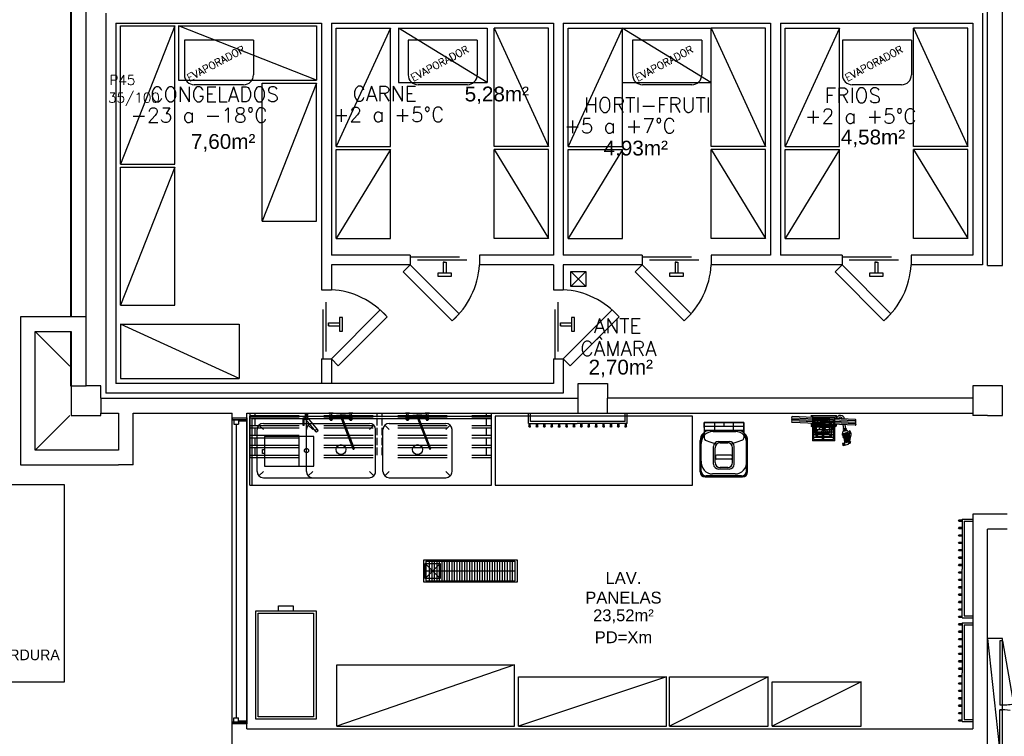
# Model space of a CAD drawing. Header units: millimetres. Extents: x 4 to 3534, y 14 to 98.
# Tile 5 of 161: x 21.16 to 31.14, y 39.32 to 46.58. Entities that reach past the tile are written whole.
import ezdxf

# ---------------------------------------------------------------- set-up
doc = ezdxf.new("R2010")
doc.units = ezdxf.units.MM
doc.header["$MEASUREMENT"] = 0
doc.linetypes.add('Dashed', pattern=[0.75, 0.5, -0.25])
doc.styles.add('Arial', font='arial.ttf')
doc.styles.add('CenturyGothic', font='GOTHIC.TTF')
doc.styles.add('ROMANS', font='ROMANS')

msp = doc.modelspace()

# ---------------------------------------------------------------- hatches: boundary and pattern name
at = {"linetype": 'Continuous'}
msp.add_hatch(color=256, dxfattribs=at).paths.add_polyline_path([(29.5677, 42.32474), (29.551, 42.32894), (29.5509, 42.32964), (29.5677, 42.32474)])

# ---------------------------------------------------------------- linework, layer by layer
at = {"color": 7}
for p, q in [((21.6799, 53.84824), (21.6799, 43.57324)), ((21.6882, 47.01174), (21.6882, 43.57324)), ((21.8382, 42.87324), (21.8382, 46.69824)), ((30.9732, 44.09204), (30.9732, 46.69824)), ((31.1232, 44.09204), (31.1232, 46.69824)), ((22.0382, 46.64824), (22.0382, 42.79824)), ((30.9232, 46.64824), (30.9232, 44.09824)), ((22.1382, 46.54824), (24.2232, 46.54824)), ((22.1382, 46.54824), (22.1382, 42.89824)), ((24.2232, 46.54824), (24.2232, 43.84824)), ((24.3232, 46.54824), (26.5732, 46.54824)), ((24.3232, 46.54824), (24.3232, 44.19824)), ((26.5732, 46.54824), (26.5732, 44.31824)), ((26.5732, 46.54824), (26.5732, 44.19824)), ((26.6732, 46.54824), (28.7732, 46.54824)), ((26.6732, 46.54824), (26.6732, 44.19824)), ((28.7732, 46.54824), (28.7732, 44.19824)), ((28.8732, 46.54824), (30.8232, 46.54824)), ((28.8732, 46.54824), (28.8732, 44.19824)), ((30.8232, 46.54824), (30.8232, 44.19824)), ((25.1232, 44.19824), (24.3232, 44.19824)), ((25.1232, 44.19824), (25.1232, 44.09824)), ((25.4568, 44.12564), (25.4568, 44.01434)), ((25.471, 44.12564), (25.4568, 44.12564)), ((25.4568, 44.12564), (25.4855, 44.12564)), ((25.4855, 44.12564), (25.4855, 44.01434)), ((26.5732, 44.19824), (25.8232, 44.19824)), ((25.8232, 44.19824), (25.8232, 44.09824)), ((27.4732, 44.19824), (26.6732, 44.19824)), ((27.4732, 44.19824), (27.4732, 44.09824)), ((27.8068, 44.12564), (27.8068, 44.01434)), ((27.821, 44.12564), (27.8068, 44.12564)), ((27.8068, 44.12564), (27.8355, 44.12564)), ((27.8355, 44.12564), (27.8355, 44.01434)), ((28.7732, 44.19824), (28.1732, 44.19824)), ((28.1732, 44.19824), (28.1732, 44.09824)), ((29.4982, 44.19824), (28.8732, 44.19824)), ((29.4982, 44.19824), (29.4982, 44.09824)), ((29.8322, 44.12564), (29.8322, 44.01434)), ((29.8464, 44.12564), (29.8322, 44.12564)), ((29.8322, 44.12564), (29.8609, 44.12564)), ((29.8609, 44.12564), (29.8609, 44.01434)), ((30.8232, 44.19824), (30.1982, 44.19824)), ((30.1982, 44.19824), (30.1982, 44.09824)), ((24.3232, 44.09824), (24.3232, 43.86824)), ((24.3232, 44.09824), (24.3232, 43.84824)), ((25.1232, 44.09824), (24.3232, 44.09824)), ((26.5732, 44.09824), (25.8232, 44.09824)), ((26.5732, 44.09824), (26.5732, 43.84824)), ((27.4732, 44.09824), (26.6732, 44.09824)), ((26.6732, 44.09824), (26.6732, 43.84824)), ((26.7516, 43.88204), (26.9016, 44.03204)), ((26.7516, 44.03204), (26.9016, 43.88204)), ((29.4982, 44.09824), (28.1732, 44.09824)), ((30.9232, 44.09824), (30.1982, 44.09824)), ((30.9732, 44.09204), (31.1232, 44.09204)), ((24.2232, 43.84824), (24.3232, 43.84824)), ((26.5732, 43.84824), (26.6732, 43.84824)), ((21.6882, 43.57324), (21.1732, 43.57324)), ((21.1732, 43.57324), (21.1732, 42.07324)), ((21.8382, 43.57324), (21.6882, 43.57324)), ((24.2958, 43.51094), (24.4071, 43.51094)), ((24.2958, 43.48224), (24.2958, 43.51094)), ((26.6458, 43.51094), (26.7571, 43.51094)), ((26.6458, 43.48224), (26.6458, 43.51094)), ((21.3232, 43.42324), (21.6882, 43.42324)), ((21.3232, 42.22324), (21.3232, 43.42324)), ((21.3232, 43.42324), (21.6732, 43.07324)), ((21.6799, 43.42324), (21.6799, 42.87324)), ((21.6882, 43.42324), (21.6882, 42.57324)), ((24.2958, 43.49644), (24.2958, 43.48224)), ((24.2958, 43.48224), (24.4071, 43.48224)), ((26.6458, 43.49644), (26.6458, 43.48224)), ((26.6458, 43.48224), (26.7571, 43.48224)), ((24.2232, 43.14824), (24.3232, 43.14824)), ((24.2232, 43.14824), (24.2232, 42.89824)), ((24.3232, 43.14824), (24.3232, 42.89824)), ((26.5732, 43.14824), (26.6732, 43.14824)), ((26.5732, 43.14824), (26.5732, 42.89824)), ((26.6732, 43.14824), (26.6732, 42.79824)), ((24.3232, 43.06824), (24.3232, 42.89824)), ((21.6799, 42.87324), (21.6882, 42.87324)), ((21.6882, 42.87324), (21.8382, 42.87324)), ((21.9882, 42.87324), (21.8382, 42.87324)), ((21.9882, 42.74824), (21.9882, 42.87324)), ((26.5732, 42.89824), (22.1382, 42.89824)), ((26.8232, 42.59824), (26.8232, 42.89824)), ((26.8232, 42.89824), (27.1232, 42.89824)), ((27.1232, 42.89824), (27.1232, 42.74824)), ((31.1232, 42.87324), (30.8232, 42.87324)), ((30.8232, 42.87324), (30.8232, 42.74824)), ((31.1232, 42.57324), (31.1232, 42.87324)), ((31.1232, 42.86314), (31.1232, 42.87324)), ((21.9882, 42.74824), (21.9882, 42.59824)), ((21.9882, 42.74824), (26.8232, 42.74824)), ((26.6732, 42.79824), (22.0382, 42.79824)), ((30.8232, 42.74824), (27.1232, 42.74824)), ((27.1232, 42.59824), (27.1232, 42.74824)), ((30.8232, 42.74824), (30.8232, 42.57324)), ((21.3232, 42.22324), (21.6732, 42.57324)), ((21.6882, 42.57324), (21.9882, 42.57324)), ((21.9882, 42.59824), (22.1665, 42.59824)), ((21.9882, 42.57324), (21.9882, 42.59824)), ((22.1665, 42.59824), (22.1665, 42.22324)), ((22.3165, 42.07324), (22.3165, 42.59824)), ((23.3165, 38.94824), (23.3165, 42.59824)), ((23.3165, 42.54824), (23.3165, 42.52914)), ((23.3165, 42.54824), (23.4665, 42.54824)), ((23.3165, 42.52914), (23.3165, 42.54824)), ((23.381, 42.52914), (23.3165, 42.52914)), ((23.4665, 42.52914), (23.3165, 42.52914)), ((23.3165, 42.52914), (23.4665, 42.52914)), ((23.3165, 39.46734), (23.3165, 42.52914)), ((23.3365, 42.52914), (23.381, 42.52914)), ((23.3365, 42.52914), (23.3365, 42.48474)), ((23.381, 42.52914), (23.381, 42.48474)), ((23.381, 42.52914), (23.381, 42.51654)), ((23.4665, 42.51654), (23.381, 42.51654)), ((23.4665, 42.59824), (30.8232, 42.59824)), ((23.4665, 39.39824), (23.4665, 42.59824)), ((23.4665, 42.51654), (23.4665, 42.54824)), ((23.4665, 42.54824), (23.4665, 42.52914)), ((23.4665, 42.52914), (23.4665, 39.46734)), ((23.4965, 42.56824), (25.9465, 42.56824)), ((23.4965, 41.86824), (23.4965, 42.56824)), ((23.5215, 42.54324), (25.9465, 42.54324)), ((23.5215, 41.86824), (23.5215, 42.54324)), ((24.0393, 42.47344), (24.0393, 42.54924)), ((24.0393, 42.54924), (24.0539, 42.54814)), ((24.0465, 42.53974), (24.0539, 42.54024)), ((24.0488, 42.47344), (24.0465, 42.53974)), ((24.0539, 42.55094), (24.0524, 42.55094)), ((24.0524, 42.55094), (24.0524, 42.54424)), ((24.0524, 42.53754), (24.0524, 42.54424)), ((24.0539, 42.53754), (24.0524, 42.53754)), ((24.0593, 42.55454), (24.0539, 42.55454)), ((24.0539, 42.55454), (24.0539, 42.53394)), ((24.0593, 42.53394), (24.0539, 42.53394)), ((24.0549, 42.54424), (24.0549, 42.55454)), ((24.0549, 42.53394), (24.0549, 42.54424)), ((24.0566, 42.59004), (24.0566, 42.58034)), ((24.082, 42.59004), (24.0566, 42.59004)), ((24.082, 42.58034), (24.0566, 42.58034)), ((24.0566, 42.57504), (24.0566, 42.55454)), ((24.082, 42.57504), (24.0566, 42.57504)), ((24.059, 42.59494), (24.059, 42.59004)), ((24.059, 42.59494), (24.0796, 42.59494)), ((24.059, 42.58034), (24.059, 42.57504)), ((24.0628, 42.59004), (24.0628, 42.58034)), ((24.0659, 42.53034), (24.165, 42.40924)), ((24.0715, 42.39664), (24.0715, 42.54664)), ((24.0754, 42.59004), (24.0754, 42.58034)), ((24.0796, 42.59494), (24.0796, 42.59004)), ((24.0796, 42.58034), (24.0796, 42.57504)), ((24.082, 42.59004), (24.082, 42.58034)), ((24.082, 42.57504), (24.082, 42.55084)), ((24.0826, 42.54944), (24.1817, 42.42844)), ((24.299, 42.59624), (24.299, 42.59824)), ((24.3418, 42.59824), (24.299, 42.59824)), ((24.299, 42.59624), (24.3418, 42.59624)), ((24.3076, 42.53124), (24.3126, 42.59624)), ((24.3076, 42.53124), (24.3076, 42.55714)), ((24.3332, 42.55714), (24.3076, 42.55714)), ((24.3099, 42.53304), (24.3099, 42.55714)), ((24.3307, 42.59824), (24.3101, 42.59824)), ((24.3142, 42.53994), (24.3142, 42.55714)), ((24.3204, 42.54014), (24.3204, 42.55714)), ((24.3266, 42.53994), (24.3266, 42.55714)), ((24.3332, 42.53124), (24.3282, 42.59624)), ((24.3298, 42.57204), (24.4194, 42.57924)), ((24.3302, 42.56624), (24.4074, 42.56624)), ((24.3306, 42.56034), (24.419, 42.55334)), ((24.3309, 42.53304), (24.3309, 42.55714)), ((24.3332, 42.53124), (24.3332, 42.55714)), ((24.3418, 42.59624), (24.3418, 42.59824)), ((24.4148, 42.56404), (24.5424, 42.23514)), ((24.4182, 42.57184), (24.5502, 42.23164)), ((24.5091, 42.57224), (24.4214, 42.57924)), ((24.426, 42.56844), (24.5536, 42.23944)), ((24.5091, 42.56024), (24.4316, 42.55404)), ((24.5076, 42.56624), (24.4334, 42.56624)), ((24.499, 42.59624), (24.499, 42.59824)), ((24.499, 42.59824), (24.5418, 42.59824)), ((24.5418, 42.59624), (24.499, 42.59624)), ((24.5076, 42.53124), (24.5126, 42.59624)), ((24.5076, 42.53124), (24.5076, 42.55714)), ((24.5076, 42.55714), (24.5332, 42.55714)), ((24.5099, 42.53304), (24.5099, 42.55714)), ((24.5307, 42.59824), (24.5101, 42.59824)), ((24.5142, 42.53994), (24.5142, 42.55714)), ((24.5204, 42.54014), (24.5204, 42.55714)), ((24.5266, 42.53994), (24.5266, 42.55714)), ((24.5332, 42.53124), (24.5282, 42.59624)), ((24.5309, 42.53304), (24.5309, 42.55714)), ((24.5332, 42.53124), (24.5332, 42.55714)), ((24.5418, 42.59624), (24.5418, 42.59824)), ((25.074, 42.59624), (25.074, 42.59824)), ((25.1168, 42.59824), (25.074, 42.59824)), ((25.074, 42.59624), (25.1168, 42.59624)), ((25.0826, 42.53124), (25.0876, 42.59624)), ((25.0826, 42.53124), (25.0826, 42.55714)), ((25.1082, 42.55714), (25.0826, 42.55714)), ((25.0849, 42.53304), (25.0849, 42.55714)), ((25.1057, 42.59824), (25.0851, 42.59824)), ((25.0892, 42.53994), (25.0892, 42.55714)), ((25.0954, 42.54014), (25.0954, 42.55714)), ((25.1016, 42.53994), (25.1016, 42.55714)), ((25.1082, 42.53124), (25.1032, 42.59624)), ((25.1048, 42.57204), (25.1944, 42.57924)), ((25.1052, 42.56624), (25.1824, 42.56624)), ((25.1056, 42.56034), (25.194, 42.55334)), ((25.1059, 42.53304), (25.1059, 42.55714)), ((25.1082, 42.53124), (25.1082, 42.55714)), ((25.1168, 42.59624), (25.1168, 42.59824)), ((25.1898, 42.56404), (25.3174, 42.23514)), ((25.1932, 42.57184), (25.3252, 42.23164)), ((25.2841, 42.57224), (25.1964, 42.57924)), ((25.201, 42.56844), (25.3286, 42.23944)), ((25.2841, 42.56024), (25.2066, 42.55404)), ((25.2826, 42.56624), (25.2084, 42.56624)), ((25.274, 42.59624), (25.274, 42.59824)), ((25.274, 42.59824), (25.3168, 42.59824)), ((25.3168, 42.59624), (25.274, 42.59624)), ((25.2826, 42.53124), (25.2876, 42.59624)), ((25.2826, 42.53124), (25.2826, 42.55714)), ((25.2826, 42.55714), (25.3082, 42.55714)), ((25.2849, 42.53304), (25.2849, 42.55714)), ((25.3057, 42.59824), (25.2851, 42.59824)), ((25.2892, 42.53994), (25.2892, 42.55714)), ((25.2954, 42.54014), (25.2954, 42.55714)), ((25.3016, 42.53994), (25.3016, 42.55714)), ((25.3082, 42.53124), (25.3032, 42.59624)), ((25.3059, 42.53304), (25.3059, 42.55714)), ((25.3082, 42.53124), (25.3082, 42.55714)), ((25.3168, 42.59624), (25.3168, 42.59824)), ((25.9465, 41.86824), (25.9465, 42.56824)), ((26.3218, 42.49214), (26.3218, 42.59824)), ((26.3418, 42.51214), (26.3418, 42.59824)), ((27.3018, 42.51214), (26.3418, 42.51214)), ((27.3018, 42.51214), (27.3018, 42.59824)), ((27.3218, 42.49214), (27.3218, 42.59824)), ((29.6314, 42.53304), (28.9926, 42.56204)), ((29.6317, 42.51844), (28.9929, 42.54744)), ((29.6319, 42.50384), (28.9932, 42.53284)), ((29.6322, 42.48924), (28.9934, 42.51824)), ((29.1827, 42.57414), (29.4427, 42.57414)), ((29.1877, 42.55324), (29.1877, 42.56914)), ((29.1877, 42.56914), (29.4377, 42.56914)), ((29.1992, 42.54824), (29.1992, 42.31574)), ((29.4262, 42.54824), (29.1992, 42.54824)), ((29.2137, 42.53344), (29.4127, 42.53344)), ((29.2137, 42.33044), (29.2137, 42.53344)), ((29.2137, 42.50844), (29.4127, 42.50844)), ((29.2227, 42.54414), (29.3727, 42.39424)), ((29.3727, 42.54414), (29.2228, 42.39414)), ((29.2377, 42.35694), (29.3877, 42.50694)), ((29.2377, 42.50694), (29.3877, 42.35694)), ((29.3877, 42.35694), (29.2377, 42.50694)), ((29.2377, 42.35694), (29.3877, 42.50694)), ((29.3127, 42.33044), (29.3127, 42.53344)), ((29.4127, 42.33044), (29.4127, 42.53344)), ((29.4262, 42.31574), (29.4262, 42.54824)), ((29.4377, 42.54184), (29.4377, 42.56914)), ((29.4427, 42.54154), (29.4427, 42.57414)), ((30.9732, 42.57324), (30.8232, 42.57324)), ((30.9732, 42.57324), (31.1232, 42.57324)), ((23.3365, 42.48474), (23.381, 42.48474)), ((23.3587, 42.48474), (23.3587, 39.51174)), ((23.5715, 42.00574), (23.5716, 42.43074)), ((23.6341, 42.43074), (23.5899, 42.47494)), ((23.6341, 42.49324), (24.134, 42.49324)), ((24.0488, 42.47344), (24.0393, 42.47344)), ((24.0715, 42.00574), (24.0715, 42.43074)), ((24.134, 42.43074), (24.0898, 42.47494)), ((24.134, 42.49324), (24.709, 42.49324)), ((24.709, 42.43074), (24.7532, 42.47494)), ((24.7715, 42.00574), (24.7715, 42.43074)), ((24.8465, 42.00574), (24.8465, 42.43074)), ((24.909, 42.43074), (24.8648, 42.47494)), ((24.909, 42.49324), (25.484, 42.49324)), ((25.484, 42.43074), (25.5282, 42.47494)), ((25.5465, 42.00574), (25.5465, 42.43074)), ((26.3218, 42.49214), (26.8144, 42.49214)), ((26.3243, 42.49214), (26.3243, 42.46214)), ((26.3393, 42.46214), (26.3393, 42.49214)), ((26.3993, 42.49214), (26.3993, 42.46214)), ((26.4143, 42.46214), (26.4143, 42.49214)), ((26.4743, 42.49214), (26.4743, 42.46214)), ((26.4893, 42.46214), (26.4893, 42.49214)), ((26.5493, 42.49214), (26.5493, 42.46214)), ((26.5643, 42.46214), (26.5643, 42.49214)), ((26.6243, 42.49214), (26.6243, 42.46214)), ((26.6393, 42.46214), (26.6393, 42.49214)), ((26.6993, 42.49214), (26.6993, 42.46214)), ((26.7143, 42.46214), (26.7143, 42.49214)), ((26.7743, 42.49214), (26.7743, 42.46214)), ((26.7893, 42.46214), (26.7893, 42.49214)), ((27.3218, 42.49214), (26.8144, 42.49214)), ((26.8493, 42.49214), (26.8493, 42.46214)), ((26.8643, 42.46214), (26.8643, 42.49214)), ((26.9243, 42.49214), (26.9243, 42.46214)), ((26.9393, 42.46214), (26.9393, 42.49214)), ((26.9993, 42.49214), (26.9993, 42.46214)), ((27.0143, 42.46214), (27.0143, 42.49214)), ((27.0743, 42.49214), (27.0743, 42.46214)), ((27.0893, 42.46214), (27.0893, 42.49214)), ((27.1493, 42.49214), (27.1493, 42.46214)), ((27.1643, 42.46214), (27.1643, 42.49214)), ((27.2243, 42.49214), (27.2243, 42.46214)), ((27.2393, 42.46214), (27.2393, 42.49214)), ((27.2993, 42.49214), (27.2993, 42.46214)), ((27.3143, 42.46214), (27.3143, 42.49214)), ((28.0999, 42.50104), (28.5019, 42.50104)), ((28.0999, 42.45104), (28.0999, 42.50104)), ((28.0999, 42.50104), (28.2059, 42.50104)), ((28.5019, 42.46104), (28.0999, 42.46104)), ((28.0999, 42.45104), (28.0999, 42.40024)), ((28.5019, 42.42104), (28.0999, 42.42104)), ((28.1609, 42.42104), (28.4409, 42.42104)), ((28.1909, 42.41104), (28.4209, 42.41104)), ((28.2059, 42.50104), (28.2059, 42.42104)), ((28.3009, 42.50104), (28.3009, 42.46104)), ((28.5019, 42.50104), (28.3959, 42.50104)), ((28.3959, 42.50104), (28.3959, 42.42104)), ((28.5019, 42.50104), (28.5019, 42.40024)), ((28.5019, 42.50104), (28.5019, 42.38104)), ((29.6325, 42.47464), (28.9937, 42.50364)), ((29.1877, 42.47914), (29.1877, 42.49484)), ((29.4277, 42.46914), (29.1977, 42.46914)), ((29.4277, 42.46914), (29.1977, 42.46914)), ((29.2137, 42.48344), (29.4127, 42.48344)), ((29.2137, 42.45744), (29.4127, 42.45744)), ((29.2137, 42.43244), (29.4127, 42.43244)), ((29.2137, 42.40644), (29.4127, 42.40644)), ((29.3992, 42.46424), (29.4047, 42.46424)), ((29.3992, 42.45904), (29.3992, 42.46424)), ((29.4001, 42.43594), (29.4001, 42.46424)), ((29.4038, 42.43594), (29.4038, 42.46424)), ((29.4377, 42.47914), (29.4377, 42.48344)), ((29.4427, 42.47344), (29.4427, 42.48324)), ((29.517, 42.44014), (29.5114, 42.48014)), ((29.5122, 42.44004), (29.5417, 42.44084)), ((29.5136, 42.43004), (29.5122, 42.44004)), ((29.5122, 42.42074), (29.5486, 42.42604)), ((29.5129, 42.41614), (29.5122, 42.42074)), ((29.5129, 42.41614), (29.5493, 42.42144)), ((29.5136, 42.43004), (29.5431, 42.43094)), ((29.5155, 42.42504), (29.5442, 42.42924)), ((29.5161, 42.42134), (29.5155, 42.42504)), ((29.5157, 42.42424), (29.5444, 42.42844)), ((29.5159, 42.42344), (29.5446, 42.42764)), ((29.5161, 42.42264), (29.5447, 42.42684)), ((29.5162, 42.42184), (29.5449, 42.42604)), ((29.5233, 42.41764), (29.5226, 42.42224)), ((29.5367, 42.44074), (29.5314, 42.47924)), ((29.5365, 42.41964), (29.5359, 42.42424)), ((29.5431, 42.43094), (29.5417, 42.44084)), ((29.5448, 42.42554), (29.5442, 42.42924)), ((29.5493, 42.42144), (29.5486, 42.42604)), ((28.0609, 42.00104), (28.0609, 42.32104)), ((28.0999, 42.40024), (28.0999, 42.34654)), ((28.1126, 42.32204), (28.2265, 42.28134)), ((28.2469, 42.31104), (28.3549, 42.31104)), ((28.4892, 42.32204), (28.3753, 42.28134)), ((28.5019, 42.38104), (28.5019, 42.34654)), ((28.5409, 42.00104), (28.5409, 42.32104)), ((29.4262, 42.31574), (29.1992, 42.31574)), ((29.2137, 42.38144), (29.4127, 42.38144)), ((29.2137, 42.35544), (29.4127, 42.35544)), ((29.2137, 42.33044), (29.4127, 42.33044)), ((29.2978, 42.39414), (29.2978, 42.31934)), ((29.5046, 42.38974), (29.5634, 42.39534)), ((29.5126, 42.38134), (29.5646, 42.38624)), ((29.5189, 42.37274), (29.5655, 42.37714)), ((29.5239, 42.36394), (29.566, 42.36794)), ((29.5276, 42.35504), (29.5663, 42.35874)), ((29.5303, 42.34614), (29.5662, 42.34954)), ((29.5312, 42.30934), (29.5624, 42.31234)), ((29.532, 42.33704), (29.5657, 42.34024)), ((29.5325, 42.31864), (29.5639, 42.32164)), ((29.5327, 42.32794), (29.565, 42.33094)), ((29.5449, 42.39354), (29.5447, 42.39594)), ((29.5466, 42.37534), (29.5458, 42.38444)), ((29.5484, 42.35704), (29.5475, 42.36614)), ((29.5501, 42.33874), (29.5492, 42.34794)), ((29.5518, 42.32054), (29.5509, 42.32964)), ((29.5677, 42.32474), (29.5509, 42.32964)), ((29.5677, 42.32474), (29.551, 42.32894)), ((29.5535, 42.30314), (29.5527, 42.31134)), ((29.5561, 42.31174), (29.5528, 42.31034)), ((29.5675, 42.31644), (29.5628, 42.31454)), ((29.5669, 42.32014), (29.5791, 42.39614)), ((29.5801, 42.31084), (29.5766, 42.29314)), ((29.577, 42.32564), (29.5904, 42.37674)), ((29.5793, 42.30704), (29.5816, 42.30654)), ((29.5795, 42.30784), (29.5818, 42.30744)), ((29.5796, 42.30864), (29.582, 42.30824)), ((29.5798, 42.30954), (29.5823, 42.30904)), ((29.58, 42.31034), (29.5826, 42.30984)), ((29.5804, 42.31114), (29.5828, 42.31064)), ((22.1665, 42.22324), (21.3232, 42.22324)), ((28.0709, 42.01104), (28.0709, 42.29104)), ((28.1969, 42.08104), (28.1969, 42.26104)), ((28.2119, 42.09604), (28.2119, 42.24604)), ((28.2619, 42.29604), (28.3399, 42.29604)), ((28.3899, 42.09604), (28.3899, 42.24604)), ((28.4049, 42.08104), (28.4049, 42.26104)), ((28.5309, 42.01104), (28.5309, 42.29104)), ((29.5037, 42.28624), (29.5073, 42.27284)), ((29.5061, 42.29044), (29.5133, 42.29234)), ((29.5115, 42.27044), (29.5187, 42.27234)), ((29.5126, 42.28864), (29.5211, 42.29094)), ((29.5164, 42.28964), (29.5126, 42.28864)), ((29.5162, 42.27524), (29.5247, 42.27754)), ((29.5162, 42.27524), (29.52, 42.27634)), ((29.5211, 42.29094), (29.5253, 42.27554)), ((29.527, 42.27454), (29.5598, 42.28334)), ((29.5277, 42.29624), (29.5632, 42.30574)), ((29.5767, 42.29354), (29.5794, 42.29304)), ((29.5769, 42.29444), (29.5794, 42.29394)), ((29.577, 42.29524), (29.5795, 42.29474)), ((29.5772, 42.29604), (29.5796, 42.29564)), ((29.5774, 42.29694), (29.5797, 42.29644)), ((29.5775, 42.29774), (29.5798, 42.29734)), ((29.5777, 42.29864), (29.5799, 42.29814)), ((29.5778, 42.29944), (29.58, 42.29904)), ((29.578, 42.30024), (29.5801, 42.29984)), ((29.5782, 42.30114), (29.5803, 42.30074)), ((29.5783, 42.30194), (29.5804, 42.30154)), ((29.5785, 42.30284), (29.5806, 42.30244)), ((29.5787, 42.30364), (29.5807, 42.30324)), ((29.5788, 42.30444), (29.5809, 42.30404)), ((29.579, 42.30534), (29.5811, 42.30494)), ((29.5792, 42.30614), (29.5813, 42.30574)), ((28.2169, 42.16104), (28.2169, 42.14104)), ((28.3749, 42.17104), (28.2269, 42.17104)), ((28.3749, 42.13104), (28.2269, 42.13104)), ((28.3849, 42.16104), (28.3849, 42.14104)), ((21.1732, 42.07324), (22.1665, 42.07324)), ((22.3165, 42.07324), (22.1665, 42.07324)), ((28.3009, 42.03104), (28.2469, 42.03104)), ((28.3009, 42.04604), (28.2619, 42.04604)), ((28.3399, 42.04604), (28.3009, 42.04604)), ((28.3549, 42.03104), (28.3009, 42.03104)), ((23.634, 42.00574), (23.5898, 41.96154)), ((23.6341, 41.94324), (24.134, 41.94324)), ((24.134, 42.00574), (24.0898, 41.96154)), ((24.134, 41.94324), (24.709, 41.94324)), ((24.709, 42.00574), (24.7532, 41.96154)), ((24.909, 42.00574), (24.8648, 41.96154)), ((24.909, 41.94324), (25.484, 41.94324)), ((25.484, 42.00574), (25.5282, 41.96154)), ((28.3009, 41.95104), (28.1109, 41.95104)), ((28.3009, 41.96104), (28.1209, 41.96104)), ((28.3009, 41.98104), (28.1869, 41.98104)), ((28.4149, 41.98104), (28.3009, 41.98104)), ((28.4809, 41.96104), (28.3009, 41.96104)), ((28.4909, 41.95104), (28.3009, 41.95104)), ((20.3165, 41.87324), (21.6165, 41.87324)), ((21.6165, 41.87324), (21.6165, 39.87324)), ((23.4965, 41.86824), (25.9465, 41.86824)), ((30.6871, 41.51574), (30.7171, 41.51574)), ((30.7171, 41.52324), (30.7171, 41.01584)), ((30.7171, 41.52324), (30.8232, 41.52324)), ((30.8232, 41.57324), (30.8232, 39.39824)), ((31.1712, 41.57324), (30.8232, 41.57324)), ((30.7171, 41.50074), (30.6871, 41.50074)), ((30.6871, 41.44074), (30.7171, 41.44074)), ((30.7171, 41.42574), (30.6871, 41.42574)), ((30.7371, 41.50324), (30.7371, 40.54324)), ((30.7371, 41.50324), (30.8232, 41.50324)), ((30.9732, 38.84824), (30.9732, 41.42324)), ((31.1712, 41.42324), (30.9732, 41.42324)), ((30.6871, 41.36574), (30.7171, 41.36574)), ((30.7171, 41.35074), (30.6871, 41.35074)), ((30.6871, 41.29074), (30.7171, 41.29074)), ((30.7171, 41.27574), (30.6871, 41.27574)), ((30.6871, 41.21574), (30.7171, 41.21574)), ((30.7171, 41.20074), (30.6871, 41.20074)), ((30.6871, 41.14074), (30.7171, 41.14074)), ((30.7171, 41.12574), (30.6871, 41.12574)), ((25.2755, 40.92324), (25.4255, 41.07324)), ((25.2755, 41.07324), (25.4255, 40.92324)), ((25.2813, 41.09874), (25.2813, 40.89974)), ((25.2813, 41.09874), (26.1813, 41.09874)), ((25.3143, 41.09874), (25.3143, 40.89974)), ((25.3403, 41.09874), (25.3403, 40.89974)), ((25.3653, 41.09874), (25.3653, 40.89974)), ((25.3913, 41.09874), (25.3913, 40.89974)), ((25.4163, 41.09874), (25.4163, 40.89974)), ((25.4423, 41.09874), (25.4423, 40.89974)), ((25.4673, 41.09874), (25.4673, 40.89974)), ((25.4933, 41.09874), (25.4933, 40.89974)), ((25.5183, 41.09874), (25.5183, 40.89974)), ((25.5443, 41.09874), (25.5443, 40.89974)), ((25.5693, 41.09874), (25.5693, 40.89974)), ((25.5953, 41.09874), (25.5953, 40.89974)), ((25.6203, 41.09874), (25.6203, 40.89974)), ((25.6463, 41.09874), (25.6463, 40.89974)), ((25.6713, 41.09874), (25.6713, 40.89974)), ((25.6973, 41.09874), (25.6973, 40.89974)), ((25.7223, 41.09874), (25.7223, 40.89974)), ((25.7483, 41.09874), (25.7483, 40.89974)), ((25.7733, 41.09874), (25.7733, 40.89974)), ((25.7993, 41.09874), (25.7993, 40.89974)), ((25.8243, 41.09874), (25.8243, 40.89974)), ((25.8503, 41.09874), (25.8503, 40.89974)), ((25.8753, 41.09874), (25.8753, 40.89974)), ((25.9013, 41.09874), (25.9013, 40.89974)), ((25.9263, 41.09874), (25.9263, 40.89974)), ((25.9523, 41.09874), (25.9523, 40.89974)), ((25.9773, 41.09874), (25.9773, 40.89974)), ((26.0033, 41.09874), (26.0033, 40.89974)), ((26.0283, 41.09874), (26.0283, 40.89974)), ((26.0543, 41.09874), (26.0543, 40.89974)), ((26.0793, 41.09874), (26.0793, 40.89974)), ((26.1053, 41.09874), (26.1053, 40.89974)), ((26.1303, 41.09874), (26.1303, 40.89974)), ((26.1553, 41.09874), (26.1553, 40.89974)), ((26.1813, 41.09874), (26.1813, 40.89974)), ((30.6871, 41.06574), (30.7171, 41.06574)), ((30.7171, 41.05074), (30.6871, 41.05074)), ((30.7171, 40.52324), (30.7171, 41.01584)), ((25.2813, 40.99974), (26.1813, 40.99974)), ((30.6871, 40.99074), (30.7171, 40.99074)), ((30.7171, 40.97574), (30.6871, 40.97574)), ((30.6871, 40.91574), (30.7171, 40.91574)), ((25.2813, 40.89974), (26.1813, 40.89974)), ((30.7171, 40.90074), (30.6871, 40.90074)), ((30.6871, 40.84074), (30.7171, 40.84074)), ((30.7171, 40.82574), (30.6871, 40.82574)), ((30.6871, 40.76574), (30.7171, 40.76574)), ((30.7171, 40.75074), (30.6871, 40.75074)), ((30.6871, 40.69074), (30.7171, 40.69074)), ((30.7171, 40.67574), (30.6871, 40.67574)), ((30.6871, 40.61574), (30.7171, 40.61574)), ((30.7171, 40.60074), (30.6871, 40.60074)), ((30.6871, 40.54074), (30.7171, 40.54074)), ((30.7171, 40.52574), (30.6871, 40.52574)), ((30.7171, 40.52324), (30.8232, 40.52324)), ((30.7371, 40.54324), (30.8232, 40.54324)), ((30.6871, 40.46574), (30.7171, 40.46574)), ((30.7171, 40.45074), (30.6871, 40.45074)), ((30.7171, 40.47324), (30.7171, 39.96584)), ((30.7171, 40.47324), (30.8232, 40.47324)), ((30.7371, 40.45324), (30.7371, 39.49324)), ((30.7371, 40.45324), (30.8232, 40.45324)), ((30.6871, 40.39074), (30.7171, 40.39074)), ((30.7171, 40.37574), (30.6871, 40.37574)), ((30.6871, 40.31574), (30.7171, 40.31574)), ((30.7171, 40.30074), (30.6871, 40.30074)), ((30.6871, 40.24074), (30.7171, 40.24074)), ((30.7171, 40.22574), (30.6871, 40.22574)), ((31.1232, 40.29054), (31.2377, 39.65254)), ((30.6871, 40.16574), (30.7171, 40.16574)), ((30.7171, 40.15074), (30.6871, 40.15074)), ((30.6871, 40.09074), (30.7171, 40.09074)), ((30.7171, 40.07574), (30.6871, 40.07574)), ((30.6871, 40.01574), (30.7171, 40.01574)), ((30.7171, 40.00074), (30.6871, 40.00074)), ((30.6871, 39.94074), (30.7171, 39.94074)), ((30.7171, 39.92574), (30.6871, 39.92574)), ((30.7171, 39.47324), (30.7171, 39.96584)), ((21.6165, 39.87324), (20.3165, 39.87324)), ((30.6871, 39.86574), (30.7171, 39.86574)), ((30.7171, 39.85074), (30.6871, 39.85074)), ((30.6871, 39.79074), (30.7171, 39.79074)), ((30.7171, 39.77574), (30.6871, 39.77574)), ((30.6871, 39.71574), (30.7171, 39.71574)), ((30.7171, 39.70074), (30.6871, 39.70074)), ((30.6871, 39.64074), (30.7171, 39.64074)), ((30.7171, 39.62574), (30.6871, 39.62574)), ((30.6871, 39.56574), (30.7171, 39.56574)), ((30.7171, 39.55074), (30.6871, 39.55074)), ((23.381, 39.46734), (23.3165, 39.46734)), ((23.3165, 39.44824), (23.3165, 39.46734)), ((23.3165, 39.44824), (23.3165, 39.46734)), ((23.3165, 39.46734), (23.4665, 39.46734)), ((23.4665, 39.46734), (23.3165, 39.46734)), ((23.4665, 39.44824), (23.3165, 39.44824)), ((23.3365, 39.51174), (23.381, 39.51174)), ((23.3365, 39.46734), (23.3365, 39.51174)), ((23.3365, 39.46734), (23.381, 39.46734)), ((23.381, 39.46734), (23.381, 39.51174)), ((23.381, 39.47994), (23.381, 39.46734)), ((23.381, 39.47994), (23.4665, 39.47994)), ((23.4665, 39.47994), (23.4665, 39.44824)), ((23.4665, 39.46734), (23.4665, 39.44824)), ((30.6871, 39.49074), (30.7171, 39.49074)), ((30.7171, 39.47574), (30.6871, 39.47574)), ((30.7171, 39.47324), (30.8232, 39.47324)), ((30.7371, 39.49324), (30.8232, 39.49324)), ((23.4665, 39.39824), (26.8232, 39.39824)), ((26.8232, 39.39824), (30.8232, 39.39824))]:
    msp.add_line(p, q, dxfattribs=at)
at = {"color": 7, "linetype": 'Continuous'}
for p, q in [((23.534, 46.37454), (22.834, 46.37454)), ((22.834, 46.37454), (22.834, 46.02454)), ((23.534, 46.37454), (23.534, 46.02454)), ((25.8015, 46.37454), (25.1015, 46.37454)), ((25.1015, 46.37454), (25.1015, 46.02454)), ((25.8015, 46.37454), (25.8015, 46.02454)), ((28.0765, 46.37454), (27.3765, 46.37454)), ((27.3765, 46.37454), (27.3765, 46.02454)), ((28.0765, 46.37454), (28.0765, 46.02454)), ((30.2015, 46.37454), (29.5015, 46.37454)), ((29.5015, 46.37454), (29.5015, 46.02454)), ((30.2015, 46.37454), (30.2015, 46.02454)), ((23.434, 45.92454), (22.934, 45.92454)), ((25.7015, 45.92454), (25.2015, 45.92454)), ((27.9765, 45.92454), (27.4765, 45.92454)), ((30.1015, 45.92454), (29.6015, 45.92454))]:
    msp.add_line(p, q, dxfattribs=at)
at = {"color": 7, "linetype": 'Dashed'}
for p, q in [((25.1232, 44.18094), (25.8232, 44.18094)), ((25.1957, 44.15094), (25.7507, 44.15094)), ((27.4732, 44.18094), (28.1732, 44.18094)), ((27.5457, 44.15094), (28.1007, 44.15094)), ((29.4982, 44.18094), (30.1982, 44.18094)), ((29.5707, 44.15094), (30.1257, 44.15094)), ((24.2405, 43.14824), (24.2405, 43.84824)), ((26.5905, 43.14824), (26.5905, 43.84824)), ((24.2705, 43.22074), (24.2705, 43.77574)), ((26.6205, 43.22074), (26.6205, 43.77574)), ((23.4965, 42.59824), (23.4965, 42.27324)), ((23.4965, 42.59824), (23.5465, 42.59824)), ((23.4965, 42.57324), (25.9465, 42.57324)), ((23.4965, 42.54824), (25.9465, 42.54824)), ((23.5465, 42.59824), (23.5465, 42.57324)), ((23.5465, 42.54824), (23.5465, 42.47324)), ((24.784, 42.59824), (24.784, 42.57324)), ((24.784, 42.59824), (24.834, 42.59824)), ((24.784, 42.54824), (24.784, 42.47324)), ((24.834, 42.59824), (24.834, 42.57324)), ((24.834, 42.54824), (24.834, 42.47324)), ((25.8965, 42.57324), (25.8965, 42.59824)), ((25.8965, 42.59824), (25.9465, 42.59824)), ((25.8965, 42.47324), (25.8965, 42.54824)), ((25.9465, 42.14824), (25.9465, 42.59824)), ((23.4965, 42.47324), (25.9465, 42.47324)), ((23.4965, 42.44824), (25.9465, 42.44824)), ((23.5465, 42.44824), (23.5465, 42.37324)), ((24.784, 42.44824), (24.784, 42.37324)), ((24.834, 42.44824), (24.834, 42.37324)), ((25.8965, 42.37324), (25.8965, 42.44824)), ((23.4965, 42.37324), (25.9465, 42.37324)), ((23.4965, 42.37324), (23.4965, 42.34824)), ((23.4965, 42.34824), (25.9465, 42.34824)), ((23.5465, 42.34824), (23.5465, 42.27324)), ((23.6463, 42.35904), (23.6463, 42.05904)), ((24.1463, 42.35904), (23.6463, 42.35904)), ((23.9963, 42.05904), (23.9963, 42.35904)), ((24.1463, 42.05904), (24.1463, 42.35904)), ((24.784, 42.34824), (24.784, 42.27324)), ((24.834, 42.34824), (24.834, 42.27324)), ((25.8965, 42.27324), (25.8965, 42.34824)), ((23.4965, 42.27324), (25.9465, 42.27324)), ((23.4965, 42.27324), (23.4965, 42.24824)), ((23.4965, 42.24824), (25.9465, 42.24824)), ((23.4965, 42.24824), (23.4965, 42.14824)), ((23.5465, 42.24824), (23.5465, 42.17324)), ((23.6253, 42.23004), (23.6463, 42.23004)), ((23.6253, 42.18804), (23.6253, 42.23004)), ((24.784, 42.24824), (24.784, 42.17324)), ((24.834, 42.24824), (24.834, 42.17324)), ((25.8965, 42.17324), (25.8965, 42.24824)), ((23.4965, 42.17324), (25.9465, 42.17324)), ((23.4965, 42.17324), (23.4965, 42.14824)), ((23.4965, 42.14824), (25.9465, 42.14824)), ((23.6463, 42.18804), (23.6253, 42.18804)), ((23.6463, 42.05904), (24.1463, 42.05904))]:
    msp.add_line(p, q, dxfattribs=at)
at = {"color": 7}
for points in [[(22.188, 45.12074), (22.188, 46.52074), (22.738, 46.52074), (22.188, 45.12074), (22.738, 45.12074), (22.738, 46.52074)], [(22.7733, 46.52074), (24.1733, 46.52074), (24.1733, 45.97074), (22.7733, 46.52074), (22.7733, 45.97074), (24.1733, 45.97074)], [(24.3732, 45.29824), (24.3732, 46.49824), (24.9232, 46.49824), (24.3732, 45.29824), (24.9232, 45.29824), (24.9232, 46.49824)], [(25.0039, 46.49824), (25.9039, 46.49824), (25.9039, 45.94824), (25.0039, 46.49824), (25.0039, 45.94824), (25.9039, 45.94824)], [(26.5232, 45.29824), (26.5232, 46.49824), (25.9732, 46.49824), (26.5232, 45.29824), (25.9732, 45.29824), (25.9732, 46.49824)], [(27.2732, 46.49824), (26.7232, 45.29824), (27.2732, 45.29824), (27.2732, 46.49824)], [(26.7232, 45.29824), (26.7232, 46.49824), (28.1692, 46.49824)], [(28.1692, 46.49824), (28.1692, 45.94824), (27.2692, 46.49824), (27.2692, 45.94824), (28.1692, 45.94824)], [(28.7232, 45.29824), (28.7232, 46.49824), (28.1732, 46.49824), (28.7232, 45.29824), (28.1732, 45.29824), (28.1732, 46.49824)], [(28.9232, 45.29824), (28.9232, 46.49824), (29.4732, 46.49824), (28.9232, 45.29824), (29.4732, 45.29824), (29.4732, 46.49824)], [(30.7732, 45.29824), (30.7732, 46.49824), (30.2232, 46.49824), (30.7732, 45.29824), (30.2232, 45.29824), (30.2232, 46.49824)], [(23.6233, 44.54074), (23.6233, 45.94074), (24.1733, 45.94074), (23.6233, 44.54074), (24.1733, 44.54074), (24.1733, 45.94074)], [(24.3732, 44.36824), (24.3732, 45.26824), (24.9232, 45.26824), (24.3732, 44.36824), (24.9232, 44.36824), (24.9232, 45.26824)], [(26.5232, 44.36824), (26.5232, 45.26824), (25.9732, 45.26824), (26.5232, 44.36824), (25.9732, 44.36824), (25.9732, 45.26824)], [(26.7232, 44.36824), (26.7232, 45.26824), (27.2732, 45.26824), (26.7232, 44.36824), (27.2732, 44.36824), (27.2732, 45.26824)], [(28.7232, 44.36824), (28.7232, 45.26824), (28.1732, 45.26824), (28.7232, 44.36824), (28.1732, 44.36824), (28.1732, 45.26824)], [(28.9232, 44.36824), (28.9232, 45.26824), (29.4732, 45.26824), (28.9232, 44.36824), (29.4732, 44.36824), (29.4732, 45.26824)], [(30.7732, 44.36824), (30.7732, 45.26824), (30.2232, 45.26824), (30.7732, 44.36824), (30.2232, 44.36824), (30.2232, 45.26824)], [(22.188, 43.69074), (22.188, 45.09074), (22.738, 45.09074), (22.188, 43.69074), (22.738, 43.69074), (22.738, 45.09074)], [(26.7516, 43.88204), (26.7516, 44.03204), (26.9016, 44.03204), (26.9016, 43.88204), (26.7516, 43.88204)], [(22.188, 43.49824), (23.388, 43.49824), (23.388, 42.94824), (22.188, 43.49824), (22.188, 42.94824), (23.388, 42.94824)], [(22.3165, 42.59824), (23.3165, 42.59824)], [(25.9821, 42.56824), (25.9821, 41.86824), (27.9821, 41.86824), (27.9821, 42.56824), (25.9821, 42.56824)], [(29.2377, 42.35694), (29.2377, 42.50694), (29.3877, 42.50694), (29.3877, 42.35694), (29.2377, 42.35694)], [(28.0999, 42.50104), (28.0999, 42.40024), (28.0609, 42.32104), (28.0609, 42.32104), (28.0609, 42.00104), (28.1109, 41.95104), (28.1109, 41.95104), (28.4909, 41.95104), (28.5409, 42.00104), (28.5409, 42.00104), (28.5409, 42.32104), (28.5019, 42.40024), (28.5019, 42.40024), (28.5019, 42.50104), (28.0999, 42.50104)], [(25.258, 41.10824), (25.258, 40.88824), (26.208, 40.88824), (26.208, 41.10824), (25.258, 41.10824)], [(25.2755, 40.92324), (25.2755, 41.07324), (25.4255, 41.07324), (25.4255, 40.92324), (25.2755, 40.92324)], [(23.7878, 40.59574), (23.7878, 40.64574), (23.9378, 40.64574), (23.9378, 40.59574)], [(23.5578, 39.49574), (23.5578, 40.59574), (24.1678, 40.59574), (24.1678, 39.49574), (23.5578, 39.49574)], [(30.9732, 38.91554), (31.1232, 38.91554), (31.1232, 40.31554), (30.9732, 40.31554), (31.1232, 38.91554)], [(31.1232, 40.29054), (31.0982, 40.29054), (31.0982, 39.64054), (31.1232, 39.64054)], [(24.3801, 39.42604), (24.3801, 40.04604), (26.1801, 40.04604), (24.3801, 39.42604), (26.1801, 39.42604), (26.1801, 40.04604)], [(26.2195, 39.42604), (27.7195, 39.42604), (27.7195, 39.92604), (26.2195, 39.42604), (26.2195, 39.92604), (27.7195, 39.92604)], [(27.7496, 39.42604), (28.7496, 39.42604), (28.7496, 39.92604), (27.7496, 39.42604), (27.7496, 39.92604), (28.7496, 39.92604)], [(28.792, 39.42604), (29.692, 39.42604), (29.692, 39.87604), (28.792, 39.42604), (28.792, 39.87604), (29.692, 39.87604)], [(31.1232, 38.94054), (31.0982, 38.94054), (31.0982, 39.59054), (31.1232, 39.59054)]]:
    msp.add_lwpolyline(points, dxfattribs=at)
for points in [[(25.1232, 44.09824), (25.6182, 43.60324), (25.5475, 43.53254), (25.0525, 44.02754), (25.1232, 44.09824)], [(25.401, 44.01434), (25.401, 43.98564), (25.541, 43.98564), (25.541, 44.01434), (25.401, 44.01434)], [(27.4732, 44.09824), (27.9682, 43.60324), (27.8975, 43.53254), (27.4025, 44.02754), (27.4732, 44.09824)], [(27.751, 44.01434), (27.751, 43.98564), (27.891, 43.98564), (27.891, 44.01434), (27.751, 44.01434)], [(29.4982, 44.09824), (29.9932, 43.60324), (29.9225, 43.53254), (29.4275, 44.02754), (29.4982, 44.09824)], [(29.7764, 44.01434), (29.7764, 43.98564), (29.9164, 43.98564), (29.9164, 44.01434), (29.7764, 44.01434)], [(24.3232, 43.14824), (24.8182, 43.64324), (24.8889, 43.57254), (24.3939, 43.07754), (24.3232, 43.14824)], [(26.6732, 43.14824), (27.1682, 43.64324), (27.2389, 43.57254), (26.7439, 43.07754), (26.6732, 43.14824)], [(24.4071, 43.42644), (24.4358, 43.42644), (24.4358, 43.56644), (24.4071, 43.56644), (24.4071, 43.42644)], [(26.7571, 43.42644), (26.7858, 43.42644), (26.7858, 43.56644), (26.7571, 43.56644), (26.7571, 43.42644)], [(29.3727, 42.39424), (29.3727, 42.54414), (29.2227, 42.54414), (29.2228, 42.39414), (29.3727, 42.39424)], [(29.2377, 42.50694), (29.2377, 42.35694), (29.3877, 42.35694), (29.3877, 42.50694), (29.2377, 42.50694)], [(23.5828, 39.52074), (23.5828, 40.57074), (24.1428, 40.57074), (24.1428, 39.52074), (23.5828, 39.52074)]]:
    msp.add_lwpolyline(points, close=True, dxfattribs=at)
for centre, radius in [((24.0693, 42.54424), 0.01432), ((24.3204, 42.53124), 0.00365), ((24.5204, 42.53124), 0.00365), ((25.0954, 42.53124), 0.00365), ((25.2954, 42.53124), 0.00365), ((24.1733, 42.41884), 0.0127), ((26.3318, 42.46214), 0.00749), ((26.4068, 42.46214), 0.00749), ((26.4818, 42.46214), 0.00749), ((26.5568, 42.46214), 0.00749), ((26.6318, 42.46214), 0.00749), ((26.7068, 42.46214), 0.00749), ((26.7818, 42.46214), 0.00749), ((26.8568, 42.46214), 0.00749), ((26.9318, 42.46214), 0.00749), ((27.0068, 42.46214), 0.00749), ((27.0818, 42.46214), 0.00749), ((27.1568, 42.46214), 0.00749), ((27.2318, 42.46214), 0.00749), ((27.3068, 42.46214), 0.00749), ((24.4215, 42.22824), 0.05), ((25.1965, 42.22824), 0.05), ((30.6871, 41.50824), 0.00749), ((30.6871, 41.43324), 0.00749), ((30.6871, 41.35824), 0.00749), ((30.6871, 41.28324), 0.00749), ((30.6871, 41.20824), 0.00749), ((30.6871, 41.13324), 0.00749), ((30.6871, 41.05824), 0.00749), ((30.6871, 40.98324), 0.00749), ((30.6871, 40.90824), 0.00749), ((30.6871, 40.83324), 0.00749), ((30.6871, 40.75824), 0.00749), ((30.6871, 40.68324), 0.00749), ((30.6871, 40.60824), 0.00749), ((30.6871, 40.53324), 0.00749), ((30.6871, 40.45824), 0.00749), ((30.6871, 40.38324), 0.00749), ((30.6871, 40.30824), 0.00749), ((30.6871, 40.23324), 0.00749), ((30.6871, 40.15824), 0.00749), ((30.6871, 40.08324), 0.00749), ((30.6871, 40.00824), 0.00749), ((30.6871, 39.93324), 0.00749), ((30.6871, 39.85824), 0.00749), ((30.6871, 39.78324), 0.00749), ((30.6871, 39.70824), 0.00749), ((30.6871, 39.63324), 0.00749), ((30.6871, 39.55824), 0.00749), ((30.6871, 39.48324), 0.00749)]:
    msp.add_circle(centre, radius, dxfattribs=at)
at = {"color": 7, "linetype": 'Dashed'}
msp.add_circle((24.0715, 42.21824), 0.021, dxfattribs=at)
at = {"color": 7, "linetype": 'Continuous'}
for centre, radius, start, end in [((22.934, 46.02454), 0.1, 180, 270), ((23.434, 46.02454), 0.1, 270, 0), ((25.2015, 46.02454), 0.1, 180, 270), ((25.7015, 46.02454), 0.1, 270, 0), ((27.4765, 46.02454), 0.1, 180, 270), ((27.9765, 46.02454), 0.1, 270, 0), ((29.6015, 46.02454), 0.1, 180, 270), ((30.1015, 46.02454), 0.1, 270, 0), ((25.0025, 44.14824), 0.82223, 311.514, 356.514), ((27.3525, 44.14824), 0.82223, 311.514, 356.514), ((29.3775, 44.14824), 0.82223, 311.514, 356.514), ((24.2732, 43.02754), 0.82223, 41.5137, 86.5137), ((26.6232, 43.02754), 0.82223, 41.5137, 86.5137)]:
    msp.add_arc(centre, radius, start, end, dxfattribs=at)
at = {"color": 7}
for centre, radius, start, end in [((24.3204, 42.53124), 0.01283, 0, 180), ((24.3204, 42.54014), 0.01562, 214.76, 325.24), ((24.3097, 42.53124), 0.00178, 274.791, 85.2085), ((24.3204, 42.53124), 0.01068, 144.583, 170.417), ((24.3128, 42.53884), 0.00178, 229.791, 40.2085), ((24.3204, 42.53124), 0.01068, 99.5829, 125.417), ((24.3204, 42.54194), 0.00178, 184.791, 355.209), ((24.3204, 42.53124), 0.01068, 54.5829, 80.4171), ((24.328, 42.53884), 0.00178, 139.791, 310.209), ((24.3204, 42.53124), 0.01068, 9.58295, 35.4171), ((24.3311, 42.53124), 0.00178, 94.7915, 265.209), ((24.4204, 42.56624), 0.013, 90, 263.716), ((24.4204, 42.56624), 0.006, 21.2026, 201.203), ((24.4204, 42.56624), 0.013, 318.689, 90), ((24.5204, 42.53124), 0.01283, 0, 180), ((24.5204, 42.54014), 0.01562, 214.76, 325.24), ((24.5097, 42.53124), 0.00178, 274.791, 85.2085), ((24.5204, 42.53124), 0.01068, 144.583, 170.417), ((24.5128, 42.53884), 0.00178, 229.791, 40.2085), ((24.5204, 42.53124), 0.01068, 99.5829, 125.417), ((24.5204, 42.54194), 0.00178, 184.791, 355.209), ((24.5204, 42.53124), 0.01068, 54.5829, 80.4171), ((24.528, 42.53884), 0.00178, 139.791, 310.209), ((24.5204, 42.53124), 0.01068, 9.58295, 35.4171), ((24.5311, 42.53124), 0.00178, 94.7915, 265.209), ((25.0954, 42.53124), 0.01283, 0, 180), ((25.0954, 42.54014), 0.01562, 214.76, 325.24), ((25.0847, 42.53124), 0.00178, 274.791, 85.2085), ((25.0954, 42.53124), 0.01068, 144.583, 170.417), ((25.0878, 42.53884), 0.00178, 229.791, 40.2085), ((25.0954, 42.53124), 0.01068, 99.5829, 125.417), ((25.0954, 42.54194), 0.00178, 184.791, 355.209), ((25.0954, 42.53124), 0.01068, 54.5829, 80.4171), ((25.103, 42.53884), 0.00178, 139.791, 310.209), ((25.0954, 42.53124), 0.01068, 9.58295, 35.4171), ((25.1061, 42.53124), 0.00178, 94.7915, 265.209), ((25.1954, 42.56624), 0.013, 90, 263.716), ((25.1954, 42.56624), 0.006, 21.2026, 201.203), ((25.1954, 42.56624), 0.013, 318.689, 90), ((25.2954, 42.53124), 0.01283, 0, 180), ((25.2954, 42.54014), 0.01562, 214.76, 325.24), ((25.2847, 42.53124), 0.00178, 274.791, 85.2085), ((25.2954, 42.53124), 0.01068, 144.583, 170.417), ((25.2878, 42.53884), 0.00178, 229.791, 40.2085), ((25.2954, 42.53124), 0.01068, 99.5829, 125.417), ((25.2954, 42.54194), 0.00178, 184.791, 355.209), ((25.2954, 42.53124), 0.01068, 54.5829, 80.4171), ((25.303, 42.53884), 0.00178, 139.791, 310.209), ((25.2954, 42.53124), 0.01068, 9.58295, 35.4171), ((25.3061, 42.53124), 0.00178, 94.7915, 265.209), ((28.9863, 42.55044), 0.002, 27.6512, 90), ((28.9945, 42.55484), 0.00751, 104.643, 257.411), ((28.9948, 42.54024), 0.00751, 104.643, 257.411), ((28.9951, 42.52564), 0.00751, 104.643, 257.411), ((28.9953, 42.51104), 0.00751, 104.643, 257.411), ((29.4827, 42.53334), 0.0408, 6.4029, 168.385), ((29.4819, 42.53404), 0.02188, 12.7404, 162.048), ((29.632, 42.52574), 0.00731, 267.554, 94.5006), ((29.6323, 42.51114), 0.00731, 267.554, 94.5006), ((23.6341, 42.43074), 0.0625, 90, 180), ((24.134, 42.43074), 0.0625, 90, 180), ((24.709, 42.43074), 0.0625, 0.000033, 90), ((24.909, 42.43074), 0.0625, 90, 180), ((25.484, 42.43074), 0.0625, 0.000033, 90), ((28.1609, 42.32104), 0.1, 90, 180), ((28.1909, 42.29104), 0.12, 90, 180), ((28.4194, 42.29924), 0.11182, 355.8, 89.2213), ((28.4409, 42.32104), 0.1, 0, 90), ((29.1927, 42.47334), 0.01, 180, 265.596), ((29.1977, 42.47914), 0.01, 180, 270), ((29.3127, 43.26684), 0.81244, 261.451, 276.11), ((29.3127, 41.04334), 1.43039, 85.3886, 94.6114), ((29.3127, 41.04334), 1.43039, 85.3886, 94.6114), ((29.4019, 42.43124), 0.00503, 111.332, 68.6681), ((29.3127, 43.26684), 0.81244, 276.499, 278.549), ((29.4277, 42.47914), 0.01, 270, 0.00002), ((29.4327, 42.47334), 0.01, 274.404, 0.00002), ((29.5281, 42.39474), 0.02626, 125.311, 185.786), ((29.5322, 42.39574), 0.03085, 3.39014, 56.3968), ((29.553, 42.39974), 0.02628, 352.001, 36.6971), ((29.5761, 42.41584), 0.00199, 37.4573, 189.438), ((29.5361, 42.38174), 0.0545, 354.796, 40.3751), ((29.6325, 42.49654), 0.00731, 267.554, 94.5006), ((29.6328, 42.48194), 0.00731, 267.554, 94.5006), ((28.1299, 42.34654), 0.03, 180, 234.683), ((28.2469, 42.26104), 0.05, 90, 180), ((28.3549, 42.26104), 0.05, 0, 90), ((28.4719, 42.34654), 0.03, 305.317, 0), ((29.5082, 42.38454), 0.00973, 129.626, 243.114), ((29.5149, 42.46604), 0.07379, 259.602, 279.178), ((29.4457, 42.32564), 0.08704, 340.261, 49.7387), ((29.5153, 42.46464), 0.07379, 259.602, 279.178), ((29.4312, 42.32174), 0.09979, 345.195, 44.8054), ((29.5011, 42.36694), 0.00929, 327.791, 73.1938), ((29.5196, 42.35624), 0.01216, 151.435, 255.543), ((29.5134, 42.33534), 0.00962, 332.671, 70.7488), ((29.5346, 42.32434), 0.01425, 152.244, 228.535), ((29.4917, 42.29994), 0.03618, 354.126, 22.2332), ((29.5528, 42.32194), 0.07588, 96.4216, 110.118), ((29.5532, 42.32054), 0.07588, 96.4216, 110.118), ((29.5586, 42.34134), 0.05775, 85.771, 104.371), ((29.559, 42.33994), 0.05775, 86.0302, 104.371), ((29.3066, 42.35664), 0.25968, 350.165, 352.253), ((29.3066, 42.35664), 0.25968, 6.53816, 8.56401), ((29.3066, 42.35664), 0.25968, 354.323, 356.379), ((29.3066, 42.35664), 0.25968, 2.48819, 4.51373), ((29.3066, 42.35664), 0.25968, 358.424, 0.458998), ((29.5726, 42.31924), 0.00576, 170.923, 224.419), ((29.556, 42.30304), 0.01743, 350.454, 44.4191), ((29.5858, 42.32014), 0.0104, 147.813, 198.104), ((29.5557, 42.30614), 0.02284, 340.731, 28.0294), ((29.5383, 42.31024), 0.04453, 337.307, 0.643201), ((29.6429, 42.28984), 0.06355, 160.829, 177.121), ((29.5814, 42.30984), 0.00165, 30.5813, 145.776), ((24.548, 42.23724), 0.006, 201.203, 21.2026), ((25.323, 42.23724), 0.006, 201.203, 21.2026), ((28.2619, 42.24604), 0.05, 90, 180), ((28.3399, 42.24604), 0.05, 0, 90), ((29.507, 42.28714), 0.00346, 105, 195), ((29.5106, 42.27374), 0.00346, 195, 285), ((29.5334, 42.28704), 0.0208, 165.106, 224.894), ((29.5334, 42.28704), 0.0208, 165.106, 175.594), ((29.5105, 42.28594), 0.00695, 31.7048, 66.6693), ((29.5105, 42.28594), 0.00695, 31.7049, 66.6693), ((29.5334, 42.28704), 0.0208, 214.406, 224.894), ((29.5131, 42.27654), 0.00695, 323.331, 358.295), ((29.5131, 42.27654), 0.00695, 323.331, 358.295), ((29.5092, 42.31214), 0.02434, 299.326, 319.216), ((29.5266, 42.27594), 0.00138, 195, 285), ((29.558, 42.29004), 0.00691, 285, 343.575), ((29.5646, 42.30034), 0.00556, 333.533, 103.698), ((29.594, 42.27944), 0.03065, 142.953, 163.575), ((29.615, 42.26514), 0.05448, 140.066, 157.173), ((29.5659, 42.28624), 0.00107, 176.985, 337.759), ((29.6017, 42.26814), 0.03909, 128.65, 153.06), ((29.578, 42.29364), 0.0015, 200.067, 336.29), ((28.1891, 42.09974), 0.11869, 174.524, 268.961), ((28.2269, 42.16104), 0.01, 90, 180), ((28.2269, 42.14104), 0.01, 180, 270), ((28.3749, 42.16104), 0.01, 0, 90), ((28.3749, 42.14104), 0.01, 270, 0), ((28.4127, 42.09974), 0.11869, 271.039, 5.47552), ((28.1209, 42.01104), 0.05, 180, 270), ((28.2469, 42.08104), 0.05, 180, 270), ((28.2619, 42.09604), 0.05, 180, 270), ((28.3399, 42.09604), 0.05, 270, 0), ((28.3549, 42.08104), 0.05, 270, 0), ((28.4809, 42.01104), 0.05, 270, 0), ((23.634, 42.00574), 0.0625, 180, 270), ((24.134, 42.00574), 0.0625, 180, 270), ((24.709, 42.00574), 0.0625, 270, 0.000033), ((24.909, 42.00574), 0.0625, 180, 270), ((25.484, 42.00574), 0.0625, 270, 0.000033), ((28.1109, 42.00104), 0.05, 180, 270), ((28.4909, 42.00104), 0.05, 270, 0), ((31.1232, 40.19054), 0.55, 267.395, 282.021), ((31.1232, 39.04054), 0.55, 81.8904, 92.6052)]:
    msp.add_arc(centre, radius, start, end, dxfattribs=at)

# ---------------------------------------------------------------- texts
at = {"color": 7, "char_height": 0.075, "width": 2.8285714, "attachment_point": 7, "rotation": 28.000447, "line_spacing_factor": 0.798, "style": 'ROMANS'}
for insert in [(22.88558, 45.95609), (25.15358, 45.95609), (27.42858, 45.95609), (29.55358, 45.95609)]:
    msp.add_mtext('EVAPORADOR', dxfattribs=dict(at, insert=insert))
at = {"color": 7, "line_spacing_factor": 0.798}
for s, insert, char_height, width, attachment_point, style in [('P45', (22.0752, 45.92224), 0.1, 1.1047619, 7, 'ROMANS'), ('CONGELADOS', (22.4892, 45.75274), 0.15, 5.7142857, 7, 'ROMANS'), ('CARNE', (24.5382, 45.75874), 0.15, 2.8285714, 7, 'ROMANS'), ('5,28m²', (25.6742, 45.72774), 0.15, 2.635, 7, 'Arial'), ('FRIOS', (29.3232, 45.74174), 0.15, 2.4571429, 7, 'ROMANS'), ('35/100', (22.0612, 45.7099), 0.1, 2.2666667, 7, 'ROMANS'), ('HORTI-FRUTI', (26.8832, 45.64474), 0.15, 5.6, 7, 'ROMANS'), ('-23 a -18°C', (22.2882, 45.54074), 0.15, 6.2857143, 7, 'ROMANS'), ('+2 a +5°C', (24.3382, 45.54774), 0.15, 5.1428571, 7, 'ROMANS'), ('+2 a +5°C', (29.1232, 45.53074), 0.15, 5.1428571, 7, 'ROMANS'), ('+5 a +7°C', (26.6832, 45.43274), 0.15, 5.1428571, 7, 'ROMANS'), ('4,58m²', (29.4862, 45.29174), 0.15, 2.3352243, 7, 'Arial'), ('7,60m²', (22.9012, 45.24674), 0.15, 2.635, 7, 'Arial'), ('4,93m²', (27.0822, 45.17974), 0.15, 2.3352243, 7, 'Arial'), ('ANTE', (26.9842, 43.40774), 0.15, 2.0857143, 7, 'ROMANS'), ('CÂMARA', (26.8472, 43.17774), 0.15, 3.4, 7, 'ROMANS'), ('2,70m²', (26.9302, 42.96074), 0.15, 2.3352243, 7, 'Arial'), ('LAV.', (27.2832, 40.86684), 0.12, 1.266845, 8, 'Arial'), ('PANELAS', (27.2832, 40.66684), 0.12, 2.69596, 8, 'Arial'), ('23,52m²', (27.2832, 40.46684), 0.12, 2.1408257, 8, 'Arial'), ('PD=Xm', (27.2832, 40.26684), 0.12, 2.0241051, 8, 'Arial'), ('CAIXA GORDURA', (20.3622, 40.09281), 0.107783, 5.1449171, 7, 'CenturyGothic')]:
    msp.add_mtext(s, dxfattribs=dict(at, insert=insert, char_height=char_height, width=width, attachment_point=attachment_point, style=style))

doc.saveas('drawing.dxf')
